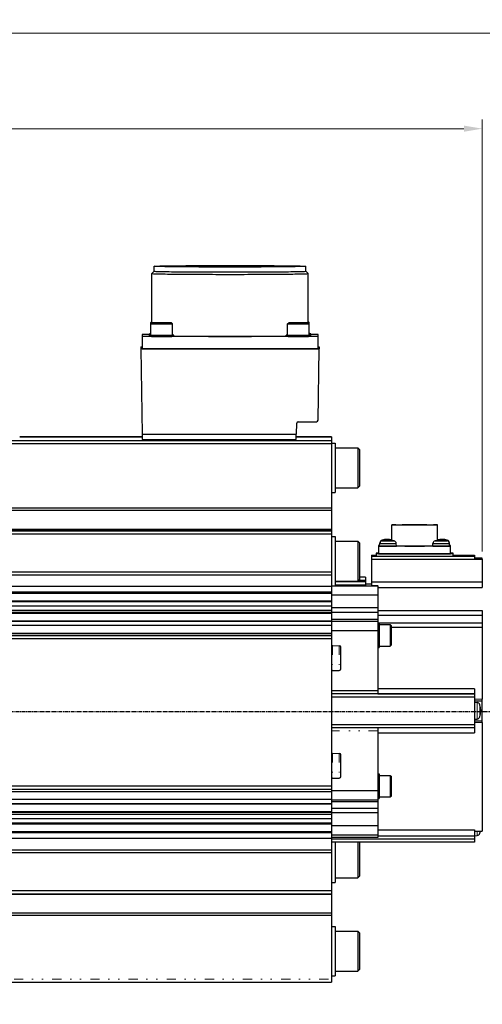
# Model space of a CAD drawing. Header units: inches. Extents: x 0 to 2382, y 0 to 1682.
# Tile 5 of 18: x 714 to 864, y 846 to 1166. Entities that reach past the tile are written whole.
import ezdxf

# ---------------------------------------------------------------- set-up
doc = ezdxf.new("R2010")
doc.units = ezdxf.units.IN
doc.linetypes.add('CENTER', pattern=[2, 1.25, -0.25, 0.25, -0.25])
doc.linetypes.add('DASHEDBIDOT', pattern=[12.4, 3, -3, 0.2, -3, 0.2, -3])
doc.layers.add('ATA-CENTER', color=133, linetype='CENTER')
doc.layers.add('Layer0000', color=7, linetype='Continuous', lineweight=25)
doc.styles.get("Standard").update_dxf_attribs({"font": 'simplex.shx'})
doc.dimstyles.new('ata_A0$0', dxfattribs={"dimtxt": 6, "dimasz": 6, "dimexe": 3, "dimexo": 3, "dimgap": 3, "dimtad": 0, "dimtih": 1, "dimtoh": 1, "dimdec": 6, "dimdsep": 46, "dimtxsty": 'Standard', "dimcen": 0, "dimclrd": 252, "dimclre": 252, "dimclrt": 4, "dimadec": 6, "dimazin": 2, "dimtfac": 1, "dimtdec": 6, "dimtofl": 0, "dimtmove": 0, "dimatfit": 3, "dimfxl": 0, "dimtolj": 1, "dimtzin": 0, "dimlwd": 0, "dimlwe": 0, "dimarcsym": 0})
doc.dimstyles.new('ata_A1', dxfattribs={"dimtxt": 4.2, "dimasz": 4.2, "dimexe": 2, "dimexo": 2, "dimgap": 2, "dimtad": 0, "dimtih": 1, "dimtoh": 1, "dimdec": 6, "dimdsep": 46, "dimtxsty": 'Standard', "dimcen": 0, "dimclrd": 252, "dimclre": 252, "dimclrt": 4, "dimadec": 6, "dimazin": 2, "dimtfac": 1, "dimtdec": 6, "dimtofl": 0, "dimtmove": 0, "dimatfit": 3, "dimfxl": 0, "dimtolj": 1, "dimtzin": 0, "dimlwd": 0, "dimlwe": 0, "dimarcsym": 0})

# ---------------------------------------------------------------- blocks, each defined once
blk = doc.blocks.new('*D9806')
at = {"layer": 'Defpoints', "color": 0}
for p in [(864.36, 1130.53), (296.66, 1036.18), (864.36, 990.18)]:
    blk.add_point(p, dxfattribs=at)
at = {"layer": 'Layer0000', "color": 252, "linetype": 'Continuous', "lineweight": 0}
for p, q in [((296.66, 1039.18), (296.66, 1133.53)), ((864.36, 993.18), (864.36, 1133.53)), ((302.66, 1130.53), (565.51, 1130.53)), ((858.36, 1130.53), (595.51, 1130.53))]:
    blk.add_line(p, q, dxfattribs=at)
at = {"layer": 'Layer0000', "color": 252}
for points in [[(302.66, 1131.53), (302.66, 1129.53), (296.66, 1130.53)], [(858.36, 1129.53), (858.36, 1131.53), (864.36, 1130.53)]]:
    blk.add_solid(points, dxfattribs=at)
at = {"layer": 'Layer0000', "color": 4, "lineweight": 25, "insert": (580.51, 1130.53), "char_height": 6, "attachment_point": 5}
blk.add_mtext('\\A1;567.7', dxfattribs=at)
blk = doc.blocks.new('*D9805')
at = {"layer": 'Defpoints', "color": 0}
for p in [(1249.66, 1161.58), (296.66, 1036.18), (1249.66, 821.18)]:
    blk.add_point(p, dxfattribs=at)
at = {"layer": 'Layer0000', "color": 252, "linetype": 'Continuous', "lineweight": 0}
for p, q in [((296.66, 1040.18), (296.66, 1165.58)), ((1249.66, 825.18), (1249.66, 1165.58)), ((305.06, 1161.58), (667.06, 1161.58)), ((1241.26, 1161.58), (696.65, 1161.58))]:
    blk.add_line(p, q, dxfattribs=at)
at = {"layer": 'Layer0000', "color": 252}
for points in [[(305.06, 1162.98), (305.06, 1160.18), (296.66, 1161.58)], [(1241.26, 1160.18), (1241.26, 1162.98), (1249.66, 1161.58)]]:
    blk.add_solid(points, dxfattribs=at)
at = {"layer": 'Layer0000', "color": 4, "lineweight": 25, "insert": (671.06, 1165.78), "char_height": 8.4, "attachment_point": 1}
blk.add_mtext('\\A1;953', dxfattribs=at)

msp = doc.modelspace()

# ---------------------------------------------------------------- linework, layer by layer
at = {"layer": 'ATA-CENTER'}
msp.add_line((278.5777623, 941.1827798), (869.6576547, 941.1827798), dxfattribs=at)
at = {"layer": 'Layer0000', "color": 7, "linetype": 'Continuous', "lineweight": 25}
for p, q in [((757.7263319, 1084.2333854), (757.7263319, 1085.8212996)), ((806.9983319, 1084.2333854), (806.9983319, 1085.8212996)), ((756.9623319, 1067.4463918), (756.9623319, 1083.4694267)), ((756.963728, 1083.4721954), (757.7276636, 1084.2360484)), ((807.7609358, 1083.4721954), (806.9970003, 1084.2360484)), ((807.7623319, 1067.4463918), (807.7623319, 1083.4694267)), ((756.6373319, 1067.1216161), (756.6373319, 1067.5833578)), ((756.6373319, 1063.471435), (756.6373319, 1067.1212378)), ((756.6375289, 1067.5837439), (756.9623319, 1067.9085118)), ((756.6375289, 1067.1216239), (756.9875099, 1067.4715671)), ((760.1373319, 1067.4892259), (758.6373319, 1067.4802224)), ((758.6373319, 1067.4802224), (758.6373319, 1067.4622153)), ((758.6373319, 1067.4622153), (760.1373319, 1067.4532118)), ((761.6373319, 1067.4802224), (760.1373319, 1067.4892259)), ((760.1373319, 1067.4532118), (760.1373319, 1067.4892259)), ((760.1373319, 1067.4532118), (761.6373319, 1067.4622153)), ((761.6373319, 1067.4622153), (761.6373319, 1067.4802224)), ((763.637135, 1067.1216239), (763.2871539, 1067.4715671)), ((763.6373319, 1063.471435), (763.6373319, 1067.1212378)), ((801.0873319, 1063.471435), (801.0873319, 1067.1212378)), ((801.0875289, 1067.1216239), (801.4375099, 1067.4715671)), ((804.5873319, 1067.4892259), (803.0873319, 1067.4802224)), ((803.0873319, 1067.4802224), (803.0873319, 1067.4622153)), ((803.0873319, 1067.4622153), (804.5873319, 1067.4532118)), ((806.0873319, 1067.4802224), (804.5873319, 1067.4892259)), ((804.5873319, 1067.4532118), (804.5873319, 1067.4892259)), ((804.5873319, 1067.4532118), (806.0873319, 1067.4622153)), ((806.0873319, 1067.4622153), (806.0873319, 1067.4802224)), ((808.087135, 1067.1216239), (807.7371539, 1067.4715671)), ((808.087135, 1067.5837439), (807.7623319, 1067.9085118)), ((808.0873319, 1067.1216161), (808.0873319, 1067.5833578)), ((808.0873319, 1063.471435), (808.0873319, 1067.1212378)), ((753.7623319, 1063.6198527), (753.7623319, 1063.0251785)), ((756.1373319, 1063.6198527), (753.7623319, 1063.6198527)), ((753.7623319, 1063.0251785), (753.7623319, 1059.0253947)), ((810.9623319, 1063.0251785), (753.7623319, 1063.0251785)), ((756.1373319, 1063.5535756), (756.1373319, 1063.9335551)), ((756.1373319, 1063.0914556), (756.1373319, 1063.471435)), ((764.1373319, 1063.0914556), (764.1373319, 1063.471435)), ((800.5873319, 1063.0914556), (800.5873319, 1063.471435)), ((808.5873319, 1063.5535756), (808.5873319, 1063.9335551)), ((810.9623319, 1063.6198527), (808.5873319, 1063.6198527)), ((808.5873319, 1063.0914556), (808.5873319, 1063.471435)), ((810.9623319, 1063.0251785), (810.9623319, 1063.6198527)), ((810.9623319, 1059.0253947), (810.9623319, 1063.0251785)), ((753.3623319, 1059.6242274), (753.3623319, 1059.0212361)), ((753.3623319, 1059.6242274), (753.7623319, 1059.6242274)), ((811.3623319, 1059.0212361), (753.3623319, 1059.0212361)), ((753.3623319, 1059.0212361), (753.8458372, 1031.3277599)), ((753.7623319, 1059.0253947), (810.9623319, 1059.0253947)), ((810.9572221, 1035.8179759), (811.3623319, 1059.0212361)), ((810.9623319, 1059.6242274), (811.3623319, 1059.6242274)), ((811.3623319, 1059.6242274), (811.3623319, 1059.0212361)), ((803.9657737, 1031.3277599), (804.0270188, 1034.8356597)), ((804.5269426, 1035.3268178), (810.4572982, 1035.3268178)), ((713.9843319, 1030.4273714), (753.8394568, 1030.4273714)), ((753.8394567, 1030.4273173), (713.9843319, 1030.4273173)), ((753.8415842, 1031.3277599), (753.8373319, 1029.5280286)), ((753.8458372, 1031.3277599), (803.9657737, 1031.3277599)), ((803.8623319, 1029.5280286), (803.8623319, 1031.3277599)), ((803.8623319, 1030.4273714), (815.3623319, 1030.4273714)), ((815.3623319, 1030.4273173), (803.8623319, 1030.4273173)), ((815.3623319, 1030.4273173), (815.3623319, 1029.2213348)), ((625.3623319, 1029.2213348), (815.3623319, 1029.2213348)), ((625.3623319, 1028.2109924), (815.3623319, 1028.2109924)), ((753.8373319, 1029.5280286), (803.8623319, 1029.5280286)), ((815.3623319, 1029.2213348), (815.3623319, 1028.2109924)), ((815.3623319, 1028.3342902), (816.5623319, 1028.3342902)), ((815.3623319, 1028.2109924), (815.3623319, 1007.3520472)), ((816.5623319, 1028.3338578), (816.5623319, 1012.3342902)), ((816.5623319, 1026.8342902), (823.9373319, 1026.8342902)), ((823.9373319, 1026.8339389), (823.9373319, 1013.8342902)), ((823.9373321, 1026.8342899), (824.5623319, 1026.2092902)), ((824.5623319, 1014.4592902), (824.5623319, 1026.2089727)), ((823.937332, 1013.8342902), (824.5623319, 1014.4592902)), ((815.3623319, 1012.3342902), (816.5623319, 1012.3342902)), ((816.5623319, 1013.8342902), (823.9373319, 1013.8342902)), ((625.3623319, 1007.3520472), (815.3623319, 1007.3520472)), ((625.3623319, 1006.6080274), (815.3623319, 1006.6080274)), ((815.3623319, 1007.3520472), (815.3623319, 1006.6080274)), ((815.3623319, 1006.6080274), (815.3623319, 1000.4740659)), ((834.9623319, 996.8278445), (834.9623319, 1001.8258393)), ((849.7623319, 996.8278445), (849.7623319, 1001.8258393)), ((625.3623319, 1000.4740659), (815.3623319, 1000.4740659)), ((625.3623319, 1000.1382761), (815.3623319, 1000.1382761)), ((625.3623319, 999.9214064), (815.3623319, 999.9214064)), ((625.3623319, 998.911064), (815.3623319, 998.911064)), ((815.3623319, 1000.4740659), (815.3623319, 1000.1382761)), ((815.3623319, 1000.1382761), (815.3623319, 999.9214064)), ((815.3623319, 999.9214064), (815.3623319, 998.911064)), ((815.3623319, 998.911064), (815.3623319, 986.4890857)), ((815.3623319, 998.0155145), (816.5623319, 998.0155145)), ((816.5623319, 998.0150821), (816.5623319, 982.0155145)), ((816.5623319, 996.5155145), (823.9373319, 996.5155145)), ((823.9373319, 996.5151632), (823.9373319, 983.5155145)), ((823.9373321, 996.5155142), (824.5623319, 995.8905144)), ((824.5623319, 984.1405145), (824.5623319, 995.890197)), ((830.6623319, 995.1478447), (830.6623319, 994.9045689)), ((830.9851233, 995.1478447), (830.6623319, 995.1478447)), ((854.0623319, 994.9045689), (830.6623319, 994.9045689)), ((830.6623319, 994.9045689), (830.6623319, 992.404704)), ((830.9823331, 995.1159545), (831.0564577, 995.9631561)), ((830.9823331, 994.9365126), (831.0564577, 995.7837143)), ((836.4823319, 994.9364862), (836.4082072, 995.7836889)), ((848.2423331, 994.9365126), (848.3164577, 995.7837143)), ((853.7423319, 995.115928), (853.6682072, 995.9631308)), ((853.7423319, 994.9364862), (853.6682072, 995.7836889)), ((854.0623319, 995.1478447), (853.7395394, 995.1478447)), ((854.0623319, 994.9045689), (854.0623319, 995.1478447)), ((854.0623319, 992.404704), (854.0623319, 994.9045689)), ((828.3623319, 991.961587), (829.8623319, 991.961587)), ((828.3623319, 991.961533), (829.8623319, 991.961533)), ((828.3623319, 991.961533), (828.3623319, 991.6912265)), ((828.3623319, 991.6912265), (828.3623319, 990.6808842)), ((828.3623319, 991.6912265), (861.8623319, 991.6912265)), ((829.8623319, 992.6562969), (829.8623319, 992.3963869)), ((830.6623319, 992.6562969), (829.8623319, 992.6562969)), ((829.8623319, 992.3963869), (829.8623319, 991.6964247)), ((854.8623319, 992.3963869), (829.8623319, 992.3963869)), ((829.8623319, 991.6964247), (854.8623319, 991.6964247)), ((830.6623319, 992.404704), (854.0623319, 992.404704)), ((854.8623319, 992.6562969), (854.0623319, 992.6562969)), ((854.8623319, 992.3963869), (854.8623319, 992.6562969)), ((854.8623319, 991.6964247), (854.8623319, 992.3963869)), ((854.8623319, 991.961587), (861.8623319, 991.961587)), ((854.8623319, 991.961533), (861.8623319, 991.961533)), ((861.8623319, 991.961533), (861.8623319, 991.6912265)), ((861.8623319, 991.6912265), (861.8623319, 990.6808842)), ((828.3623319, 990.6808842), (828.3623319, 983.3660789)), ((828.3623319, 990.6808842), (861.8623319, 990.6808842)), ((864.3623319, 990.9719834), (861.8623319, 990.9719834)), ((861.8623319, 990.8654203), (864.3623319, 990.8654203)), ((861.8623319, 990.7874473), (864.3623319, 990.7874473)), ((861.8623319, 990.6808842), (864.3623319, 990.6808842)), ((864.3623319, 990.8654203), (864.3623319, 990.9719834)), ((864.3623319, 990.7874473), (864.3623319, 990.8654203)), ((864.3623319, 990.6808842), (864.3623319, 990.7874473)), ((864.3623319, 990.6808842), (864.3623319, 983.3660789)), ((815.3623319, 986.4890857), (625.3623319, 986.4890857)), ((625.3623319, 985.6283053), (815.3623319, 985.6283053)), ((815.3623319, 986.4890857), (815.3623319, 985.6283053)), ((815.3623319, 985.6283053), (815.3623319, 981.92724)), ((815.3623319, 982.0155145), (816.5623319, 982.0155145)), ((816.5623319, 983.5155145), (823.9373319, 983.5155145)), ((826.3623319, 983.2696589), (816.5623319, 983.2696589)), ((826.3623319, 982.2593165), (816.5623319, 982.2593165)), ((816.5623319, 982.0565867), (830.3623319, 982.0565867)), ((823.937332, 983.5155145), (824.5623319, 984.1405145)), ((826.3623319, 983.7696319), (824.1914493, 983.7696319)), ((826.3623319, 984.8735959), (824.5623319, 984.8735959)), ((826.3623319, 984.8735419), (824.5623319, 984.8735419)), ((826.3623319, 984.7799742), (824.5623319, 984.7799742)), ((826.3623319, 984.8735419), (826.3623319, 984.7799742)), ((826.3623319, 984.7799742), (826.3623319, 983.7696319)), ((826.3623319, 983.7696319), (826.3623319, 983.2696589)), ((826.3623319, 983.2696589), (826.3623319, 982.2593165)), ((828.3623319, 982.5973617), (826.3623319, 982.5973617)), ((828.3623319, 982.5971996), (826.3623319, 982.5971996)), ((828.3623319, 983.3660789), (828.3623319, 982.1773023)), ((828.3623319, 983.3660789), (864.3623319, 983.3660789)), ((828.3623319, 982.1773023), (830.3623319, 982.1773023)), ((830.3623319, 982.0565867), (830.3623319, 982.1773023)), ((830.3623319, 982.0565867), (830.3623319, 979.0255596)), ((864.3623319, 983.3660789), (864.3623319, 981.4856577)), ((625.3623319, 981.92724), (815.3623319, 981.92724)), ((625.3623319, 980.058617), (815.3623319, 980.058617)), ((625.3623319, 979.6767962), (815.3623319, 979.6767962)), ((815.3623319, 981.92724), (815.3623319, 980.058617)), ((815.3623319, 980.058617), (815.3623319, 979.6767962)), ((815.3623319, 979.6767962), (815.3623319, 977.1736094)), ((830.3623319, 979.0255596), (815.3623319, 979.0255596)), ((830.3623319, 981.4856577), (864.3623319, 981.4856577)), ((830.3623319, 979.0255596), (830.3623319, 974.8311913)), ((625.3623319, 977.1736094), (815.3623319, 977.1736094)), ((625.3623319, 976.938165), (815.3623319, 976.938165)), ((815.3623319, 977.1736094), (815.3623319, 976.938165)), ((815.3623319, 976.938165), (815.3623319, 975.5574744)), ((625.3623319, 975.5574744), (815.3623319, 975.5574744)), ((625.3623319, 974.097369), (815.3623319, 974.097369)), ((625.3623319, 973.4653621), (815.3623319, 973.4653621)), ((625.3623319, 973.1771474), (815.3623319, 973.1771474)), ((815.3623319, 975.5574744), (815.3623319, 974.097369)), ((830.3623319, 974.8311913), (815.3623319, 974.8311913)), ((815.3623319, 974.097369), (815.3623319, 973.4653621)), ((815.3623319, 973.4653621), (815.3623319, 973.1771474)), ((830.3623319, 973.3606703), (815.3623319, 973.3606703)), ((815.3623319, 973.1771474), (815.3623319, 970.6739607)), ((830.3623319, 974.8311913), (830.3623319, 973.3606703)), ((830.3623319, 973.9707315), (864.3623319, 973.9707315)), ((830.3623319, 973.3606703), (830.3623319, 971.1338065)), ((830.3623319, 972.4427101), (864.3623319, 972.4427101)), ((864.3623319, 973.9707315), (864.3623319, 972.4427101)), ((864.3623319, 972.4427101), (864.3623319, 970.0026648)), ((625.3623319, 970.6739607), (815.3623319, 970.6739607)), ((625.3623319, 970.5614534), (815.3623319, 970.5614534)), ((625.3623319, 969.2521706), (815.3623319, 969.2521706)), ((830.3623319, 971.1338065), (815.3623319, 971.1338065)), ((815.3623319, 970.6739607), (815.3623319, 970.5614534)), ((815.3623319, 970.5614534), (815.3623319, 969.2521706)), ((830.3623319, 970.4812583), (815.3623319, 970.4812583)), ((830.3623319, 970.4376496), (815.3623319, 970.4376496)), ((815.3623319, 969.2521706), (815.3623319, 966.658308)), ((830.3623319, 971.1338065), (830.3623319, 970.4812583)), ((830.3623319, 970.4812583), (830.3623319, 970.4376496)), ((830.3623319, 970.4376496), (830.3623319, 967.4066225)), ((830.3623319, 970.0026648), (864.3623319, 970.0026648)), ((830.3623319, 969.9482892), (830.8623319, 969.9482892)), ((830.8623319, 969.948073), (830.8623319, 961.9482892)), ((830.8623319, 969.4482892), (834.4623319, 969.4482892)), ((834.4623319, 969.4481), (834.4623319, 962.4482892)), ((834.4623397, 969.4482814), (834.8623395, 969.0482816)), ((864.3623319, 970.0026648), (864.3623319, 968.6299973)), ((625.3623319, 966.658308), (815.3623319, 966.658308)), ((830.3623319, 967.4066225), (815.3623319, 967.4066225)), ((815.3623319, 966.658308), (815.3623319, 965.9395538)), ((830.3623319, 967.4066225), (830.3623319, 965.9067036)), ((834.8623319, 962.8482892), (834.8623319, 969.0481217)), ((834.8623319, 968.6299973), (864.3623319, 968.6299973)), ((864.3623319, 968.6299973), (864.3623319, 945.2164475)), ((625.3623319, 965.9395538), (815.3623319, 965.9395538)), ((625.3623319, 965.9232439), (815.3623319, 965.9232439)), ((625.3623319, 964.9129015), (815.3623319, 964.9129015)), ((815.3623319, 965.9395538), (815.3623319, 965.9232439)), ((815.3623319, 965.9232439), (815.3623319, 964.9129015)), ((815.3623319, 964.9129015), (815.3623319, 916.9154957)), ((830.3623319, 965.9067036), (830.3623319, 947.9076764)), ((834.4623405, 962.4482978), (834.8623395, 962.8482968)), ((815.6570962, 962.6164189), (817.8710581, 962.5777741)), ((818.3623319, 955.0605628), (818.3623319, 962.0776453)), ((830.3623319, 961.9482892), (830.8623319, 961.9482892)), ((830.8623319, 962.4482892), (834.4623319, 962.4482892)), ((815.6570962, 954.5219788), (817.8710581, 954.5606236)), ((830.3623319, 947.9076764), (815.3623319, 947.9076764)), ((830.3623319, 946.897334), (815.3623319, 946.897334)), ((861.8623319, 946.8921358), (815.3623319, 946.8921358)), ((861.8623319, 948.563073), (830.3623319, 948.5630731)), ((830.3623319, 947.9076764), (830.3623319, 946.897334)), ((830.3623319, 946.9028528), (861.8623319, 946.9028528)), ((861.8623319, 948.563073), (861.8623319, 946.9028528)), ((861.8623319, 946.9028528), (861.8623319, 946.8921358)), ((861.8623319, 946.8921358), (861.8623319, 945.8817935)), ((861.8623319, 945.8817935), (815.3623319, 945.8817935)), ((861.8623319, 945.8817935), (861.8623319, 936.8822799)), ((861.8623319, 944.6737586), (864.3623319, 944.6737586)), ((861.8623327, 944.1814195), (862.7095815, 944.1072948)), ((864.3623319, 944.6737586), (864.3623319, 945.2164475)), ((864.3623319, 938.1815952), (864.3623319, 944.6737586)), ((861.8623319, 938.1741099), (864.3623319, 938.1741099)), ((861.8623327, 938.6814196), (862.7095808, 938.7555443)), ((864.3623319, 938.1741099), (864.3623319, 938.1815952)), ((864.3623319, 937.6210725), (864.3623319, 938.1741099)), ((864.3623319, 937.6210725), (864.3623319, 902.3240411)), ((861.8623319, 936.8822799), (815.3623319, 936.8822799)), ((861.8623319, 935.8926763), (815.3623319, 935.8926763)), ((830.3623319, 935.8926763), (830.3623319, 934.908379)), ((830.3623319, 934.908379), (830.3623319, 916.9093518)), ((830.3623319, 934.2841329), (861.8623319, 934.2841329)), ((861.8623319, 936.8822799), (861.8623319, 935.8926763)), ((861.8623319, 935.8926763), (861.8623319, 934.2841329)), ((815.6570962, 927.6183105), (817.8710581, 927.5796656)), ((818.3623319, 920.0624544), (818.3623319, 927.0795368)), ((815.6570962, 919.5238703), (817.8710581, 919.5625152)), ((830.3623319, 920.9509374), (830.8623319, 920.9509374)), ((830.8623319, 920.9507212), (830.8623319, 912.9509374)), ((830.8623319, 920.4509374), (834.4623319, 920.4509374)), ((834.4623319, 920.4507482), (834.4623319, 913.4509374)), ((834.4623397, 920.4509296), (834.8623395, 920.0509298)), ((834.8623319, 913.8509374), (834.8623319, 920.0507698)), ((815.3623319, 916.9154957), (625.3623319, 916.9154957)), ((625.3623319, 915.9258921), (815.3623319, 915.9258921)), ((625.3623319, 915.2433937), (815.3623319, 915.2433937)), ((815.3623319, 916.9154957), (815.3623319, 915.9258921)), ((815.3623319, 915.9258921), (815.3623319, 915.2433937)), ((830.3623319, 915.4094328), (815.3623319, 915.4094328)), ((815.3623319, 915.2433937), (815.3623319, 912.666799)), ((830.3623319, 916.9093518), (830.3623319, 915.4094328)), ((830.3623319, 915.4094328), (830.3623319, 912.440622)), ((625.3623319, 912.666799), (815.3623319, 912.666799)), ((815.3623319, 912.666799), (815.3623319, 911.3390892)), ((830.3623319, 912.440622), (815.3623319, 912.440622)), ((830.3623319, 911.8622847), (815.3623319, 911.8622847)), ((830.3623319, 912.9509374), (830.8623319, 912.9509374)), ((830.3623319, 912.440622), (830.3623319, 911.8622847)), ((830.3623319, 911.8622847), (830.3623319, 909.6812496)), ((830.8623319, 913.4509374), (834.4623319, 913.4509374)), ((834.4623405, 913.450946), (834.8623395, 913.850945)), ((625.3623319, 911.3390892), (815.3623319, 911.3390892)), ((625.3623319, 911.1804982), (815.3623319, 911.1804982)), ((625.3623319, 908.6773114), (815.3623319, 908.6773114)), ((625.3623319, 908.4728467), (815.3623319, 908.4728467)), ((815.3623319, 911.3390892), (815.3623319, 911.1804982)), ((815.3623319, 911.1804982), (815.3623319, 908.6773114)), ((830.3623319, 909.6812496), (815.3623319, 909.6812496)), ((815.3623319, 908.6773114), (815.3623319, 908.4728467)), ((815.3623319, 908.4728467), (815.3623319, 907.8588451)), ((830.3623319, 909.6812496), (830.3623319, 908.2239813)), ((625.3623319, 907.8588451), (815.3623319, 907.8588451)), ((625.3623319, 906.4112871), (815.3623319, 906.4112871)), ((830.3623319, 908.2239813), (815.3623319, 908.2239813)), ((815.3623319, 907.8588451), (815.3623319, 906.4112871)), ((815.3623319, 906.4112871), (815.3623319, 905.0127334)), ((830.3623319, 908.2239813), (830.3623319, 904.0296129)), ((625.3623319, 905.0127334), (815.3623319, 905.0127334)), ((625.3623319, 904.6808495), (815.3623319, 904.6808495)), ((625.3623319, 902.1776627), (815.3623319, 902.1776627)), ((815.3623319, 905.0127334), (815.3623319, 904.6808495)), ((815.3623319, 904.6808495), (815.3623319, 902.1776627)), ((830.3623319, 904.0296129), (815.3623319, 904.0296129)), ((815.3623319, 902.1776627), (815.3623319, 901.9067921)), ((830.3623319, 904.0296129), (830.3623319, 901.0608021)), ((830.3623319, 902.7551026), (861.8623319, 902.7551026)), ((861.8623319, 902.7551026), (861.8623319, 900.8049506)), ((861.8623319, 902.3222131), (864.3623319, 902.3222131)), ((864.3623319, 902.3222131), (864.3623319, 902.3240411)), ((625.3623319, 901.9067921), (815.3623319, 901.9067921)), ((625.3623319, 900.0472961), (815.3623319, 900.0472961)), ((815.3623319, 901.9067921), (815.3623319, 900.0472961)), ((830.3623319, 901.0608021), (815.3623319, 901.0608021)), ((830.3623319, 900.2741446), (815.3623319, 900.2741446)), ((815.3623319, 900.0472961), (815.3623319, 896.2104883)), ((861.8623319, 899.7741716), (815.3623319, 899.7741716)), ((830.3623319, 901.0608021), (830.3623319, 900.2741446)), ((830.3623319, 900.8049506), (861.8623319, 900.8049506)), ((861.8623319, 900.8049506), (861.8623319, 899.7741716)), ((861.8623319, 899.7741716), (861.8623319, 898.784568)), ((861.8623327, 900.8311492), (862.7095808, 900.9052738)), ((625.3623319, 896.2104883), (815.3623319, 896.2104883)), ((861.8623319, 898.784568), (815.3623319, 898.784568)), ((815.3623319, 896.2104883), (815.3623319, 895.3393115)), ((816.5623319, 898.784568), (816.5623319, 885.6426494)), ((823.9373319, 898.784568), (823.9373319, 887.1426494)), ((824.5623319, 887.7676494), (824.5623319, 898.784568)), ((625.3623319, 895.3393115), (815.3623319, 895.3393115)), ((815.3623319, 895.3393115), (815.3623319, 882.9173332)), ((816.5623319, 887.1426494), (823.9373319, 887.1426494)), ((823.937332, 887.1426495), (824.5623319, 887.7676494)), ((815.3623319, 882.9173332), (625.3623319, 882.9173332)), ((815.3623319, 885.6426494), (816.5623319, 885.6426494)), ((815.3623319, 882.9173332), (815.3623319, 881.9277296)), ((625.3623319, 881.9277296), (815.3623319, 881.9277296)), ((625.3623319, 881.8242636), (815.3623319, 881.8242636)), ((815.3623319, 881.9277295), (815.3623319, 881.8242636)), ((815.3623319, 881.8242636), (815.3623319, 875.8165388)), ((625.3623319, 875.8165388), (815.3623319, 875.8165388)), ((625.3623319, 875.0793413), (815.3623319, 875.0793413)), ((815.3623319, 875.8165388), (815.3623319, 875.0793413)), ((815.3623319, 875.0793413), (815.3623319, 854.2203961)), ((815.3623319, 871.3238737), (816.5623319, 871.3238737)), ((816.5623319, 871.3234413), (816.5623319, 855.3238737)), ((816.5623319, 869.8238737), (823.9373319, 869.8238737)), ((823.9373319, 869.8235224), (823.9373319, 856.8238737)), ((823.9373321, 869.8238735), (824.5623319, 869.1988737)), ((824.5623319, 857.4488737), (824.5623319, 869.1985562)), ((823.937332, 856.8238737), (824.5623319, 857.4488737)), ((815.3623319, 855.3238737), (816.5623319, 855.3238737)), ((815.3623319, 854.2203961), (815.3623319, 853.2307925)), ((816.5623319, 856.8238737), (823.9373319, 856.8238737)), ((625.3623319, 853.2307925), (815.3623319, 853.2307925))]:
    msp.add_line(p, q, dxfattribs=at)
at = {"layer": 'Layer0000', "color": 251, "linetype": 'DASHEDBIDOT', "lineweight": 18}
for p, q in [((815.6570962, 962.6162002), (815.6570962, 954.5219788)), ((817.8710581, 962.5775574), (817.8710581, 954.5606236)), ((864.3623319, 945.2164475), (861.8623319, 945.2164475)), ((862.7095808, 944.1072949), (862.7095808, 941.4036001)), ((862.7095808, 941.4036001), (862.7095808, 938.7555443)), ((863.5824406, 941.4110465), (863.5824406, 943.391047)), ((863.5824406, 939.4717758), (863.5824406, 941.4110463)), ((861.8623319, 938.1815952), (864.3623319, 938.1815952)), ((861.8623319, 937.6210725), (864.3623319, 937.6210725)), ((830.3623319, 934.908379), (815.3623319, 934.908379)), ((815.6570962, 927.6180917), (815.6570962, 919.5238703)), ((817.8710581, 927.579449), (817.8710581, 919.5625152)), ((864.3623319, 902.3240411), (861.8623319, 902.3240411)), ((862.7095808, 902.3222131), (862.7095808, 900.9052738)), ((863.5824406, 901.6215387), (863.5824406, 902.3222131)), ((625.3623319, 854.2203961), (815.3623319, 854.2203961))]:
    msp.add_line(p, q, dxfattribs=at)
at = {"layer": 'Layer0000', "color": 7, "linetype": 'Continuous', "lineweight": 25}
for centre, radius, start, end in [((756.9663027, 1083.4691572), 0.0039799, 130.74961889, 176.116562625), ((807.7583611, 1083.4691572), 0.0039799, 3.883437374, 49.250381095), ((756.9225239, 1070.1797502), 2.6120084, 263.731667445, 270.873244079), ((807.80214, 1070.1797502), 2.6120084, 269.126755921, 276.268332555), ((756.5736751, 1059.3157111), 4.6384134, 89.213658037, 95.397890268), ((756.5736751, 1068.5513991), 4.6384134, 264.602109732, 270.786341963), ((756.5736751, 1068.1714196), 4.6384134, 264.602109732, 270.786341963), ((756.5736751, 1058.853591), 4.6384134, 89.213658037, 95.397890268), ((763.7009887, 1058.853591), 4.6384134, 84.602109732, 90.786341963), ((801.0236751, 1058.853591), 4.6384134, 89.213658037, 95.397890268), ((808.1509887, 1059.3157111), 4.6384134, 84.602109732, 90.786341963), ((808.1509887, 1068.5513991), 4.6384134, 269.213658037, 275.397890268), ((808.1509887, 1068.1714196), 4.6384134, 269.213658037, 275.397890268), ((808.1509887, 1058.853591), 4.6384134, 84.602109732, 90.786341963), ((804.5268851, 1034.8268742), 0.4999436, 89.993415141, 178.993094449), ((810.4573557, 1035.8267614), 0.4999436, 269.993411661, 358.993094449), ((830.9963745, 995.1466916), 0.0338173, 245.464999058, 272.358398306), ((832.0535748, 995.8755636), 1.000957, 106.220808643, 174.979586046), ((832.0535748, 995.6961217), 1.000957, 106.220808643, 174.979586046), ((833.7172545, 1074.6211098), 77.988854, 268.571269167, 271.449975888), ((833.7323319, 990.116198), 7, 79.879772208, 106.246260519), ((833.7323319, 989.9367561), 7, 73.753759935, 106.246260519), ((835.4110891, 995.6961217), 1.000957, 5.020318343, 73.7787172), ((849.3135748, 995.6961217), 1.000957, 106.220808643, 174.979586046), ((850.9772545, 1074.6211098), 77.988854, 268.571269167, 271.449975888), ((850.9923319, 989.9367561), 7, 73.753759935, 106.246260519), ((850.9923319, 990.116198), 7, 73.753759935, 100.120227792), ((852.6710891, 995.8755636), 1.000957, 5.020318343, 73.7787172), ((852.6710891, 995.6961217), 1.000957, 5.020318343, 73.7787172), ((853.7282883, 995.146695), 0.0338208, 267.641632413, 294.534182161), ((815.6623319, 962.9163732), 0.3, 180.001536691, 269.000008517), ((817.8623319, 962.0778502), 0.5, 0.001509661, 88.999929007), ((815.6623319, 954.2220245), 0.3, 90.999997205, 179.999637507), ((817.8623319, 955.0605475), 0.5, 271.000060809, 0.000112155), ((862.6224251, 943.1111002), 1, 16.255826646, 84.999833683), ((856.8623319, 941.4314196), 7, 343.742882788, 16.256985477), ((862.6224251, 939.751739), 1, 275.000077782, 343.741961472), ((815.6623319, 927.9182648), 0.3, 180.001536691, 269.000008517), ((817.8623319, 927.0797418), 0.5, 0.00150966, 88.999929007), ((815.6623319, 919.223916), 0.3, 90.999997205, 179.999637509), ((817.8623319, 920.062439), 0.5, 271.000060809, 0.000112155), ((856.8623319, 903.5811491), 7, 343.743116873, 349.639093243), ((862.6224251, 901.9014685), 1, 275.00005915, 343.743481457)]:
    msp.add_arc(centre, radius, start, end, dxfattribs=at)
at = {"layer": 'Layer0000', "color": 251, "linetype": 'DASHEDBIDOT', "lineweight": 18}
for centre, radius, start, end in [((831.0845147, 996.0527139), 0.0938743, 252.609015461, 271.935001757), ((831.774028, 996.8351051), 0.0015667, 92.832420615, 147.648326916), ((831.774028, 996.6556632), 0.0015667, 92.832420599, 147.648326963), ((832.3542762, 1007.3615234), 10.5416336, 266.837534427, 270.582906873), ((849.034028, 996.6556632), 0.0015667, 92.832420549, 147.648326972), ((852.3941463, 1005.8397934), 9.0203094, 269.167853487, 273.537377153), ((853.6401491, 996.0527139), 0.0938743, 268.064998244, 287.39098454)]:
    msp.add_arc(centre, radius, start, end, dxfattribs=at)
at = {"layer": 'Layer0000', "color": 7, "linetype": 'Continuous', "lineweight": 25}
for points, weights, knots in [([(757.7263319, 1085.8212996), (757.7263319, 1086.0774253), (782.3623319, 1086.0774253), (806.9983319, 1086.0774253), (806.9983319, 1085.8212996)], [1, 0.707106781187, 1, 0.707106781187, 1], [0, 0, 0, 0.5, 0.5, 1, 1, 1]), ([(806.9983319, 1085.8212996), (806.9983319, 1085.5651738), (782.3623319, 1085.5651738), (757.7263319, 1085.5651738), (757.7263319, 1085.8212996)], [1, 0.707106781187, 1, 0.707106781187, 1], [0, 0, 0, 0.5, 0.5, 1, 1, 1]), ([(756.9623319, 1083.4694267), (756.9623319, 1083.2053581), (782.3623319, 1083.2053581), (807.7623319, 1083.2053581), (807.7623319, 1083.4694267)], [1, 0.707106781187, 1, 0.707106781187, 1], [0, 0, 0, 0.5, 0.5, 1, 1, 1]), ([(757.7263319, 1084.2333854), (757.7263319, 1083.9772597), (782.3623319, 1083.9772597), (806.9983319, 1083.9772597), (806.9983319, 1084.2333854)], [1, 0.707106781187, 1, 0.707106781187, 1], [0, 0, 0, 0.5, 0.5, 1, 1, 1]), ([(756.6373319, 1067.1212378), (756.6373319, 1067.0848504), (760.1373319, 1067.0848504), (763.6373319, 1067.0848504), (763.6373319, 1067.1212378)], [1, 0.707106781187, 1, 0.707106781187, 1], [0, 0, 0, 0.5, 0.5, 1, 1, 1]), ([(756.9875022, 1067.4715593), (757.0199139, 1067.5039675), (760.1373319, 1067.5039675), (763.25475, 1067.5039675), (763.2871617, 1067.4715593)], [0.995734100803, 0.709255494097, 1, 0.709255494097, 0.995734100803], [0.00366808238, 0.00366808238, 0.00366808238, 0.5, 0.5, 0.99633191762, 0.99633191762, 0.99633191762]), ([(763.2873319, 1067.4712188), (763.2873319, 1067.4384702), (760.1373319, 1067.4384702), (756.9873319, 1067.4384702), (756.9873319, 1067.4712188)], [1, 0.707106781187, 1, 0.707106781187, 1], [0, 0, 0, 0.5, 0.5, 1, 1, 1]), ([(801.0873319, 1067.1212378), (801.0873319, 1067.0848504), (804.5873319, 1067.0848504), (808.0873319, 1067.0848504), (808.0873319, 1067.1212378)], [1, 0.707106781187, 1, 0.707106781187, 1], [0, 0, 0, 0.5, 0.5, 1, 1, 1]), ([(801.4375022, 1067.4715593), (801.4699139, 1067.5039675), (804.5873319, 1067.5039675), (807.70475, 1067.5039675), (807.7371617, 1067.4715593)], [0.995734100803, 0.709255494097, 1, 0.709255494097, 0.995734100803], [0.00366808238, 0.00366808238, 0.00366808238, 0.5, 0.5, 0.99633191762, 0.99633191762, 0.99633191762]), ([(807.7373319, 1067.4712188), (807.7373319, 1067.4384702), (804.5873319, 1067.4384702), (801.4373319, 1067.4384702), (801.4373319, 1067.4712188)], [1, 0.707106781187, 1, 0.707106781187, 1], [0, 0, 0, 0.5, 0.5, 1, 1, 1]), ([(756.1373319, 1063.471435), (756.1373319, 1063.4298494), (760.1373319, 1063.4298494), (764.1373319, 1063.4298494), (764.1373319, 1063.471435)], [1, 0.707106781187, 1, 0.707106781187, 1], [0, 0, 0, 0.5, 0.5, 1, 1, 1]), ([(756.1373319, 1063.0914556), (756.1373319, 1063.04987), (760.1373319, 1063.04987), (764.1373319, 1063.04987), (764.1373319, 1063.0914556)], [1, 0.707106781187, 1, 0.707106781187, 1], [0, 0, 0, 0.5, 0.5, 1, 1, 1]), ([(756.6373319, 1063.471435), (756.6373319, 1063.4350476), (760.1373319, 1063.4350476), (763.6373319, 1063.4350476), (763.6373319, 1063.471435)], [1, 0.707106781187, 1, 0.707106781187, 1], [0, 0, 0, 0.5, 0.5, 1, 1, 1]), ([(764.1373319, 1063.1385817), (771.6198684, 1063.058447), (782.3623319, 1063.058447), (793.1047954, 1063.058447), (800.5873319, 1063.1385817)], [0.853600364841, 0.850930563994, 1, 0.850930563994, 0.853600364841], [0.24552255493, 0.24552255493, 0.24552255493, 0.5, 0.5, 0.75447744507, 0.75447744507, 0.75447744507]), ([(800.5873319, 1063.471435), (800.5873319, 1063.4298494), (804.5873319, 1063.4298494), (808.5873319, 1063.4298494), (808.5873319, 1063.471435)], [1, 0.707106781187, 1, 0.707106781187, 1], [0, 0, 0, 0.5, 0.5, 1, 1, 1]), ([(800.5873319, 1063.0914556), (800.5873319, 1063.04987), (804.5873319, 1063.04987), (808.5873319, 1063.04987), (808.5873319, 1063.0914556)], [1, 0.707106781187, 1, 0.707106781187, 1], [0, 0, 0, 0.5, 0.5, 1, 1, 1]), ([(801.0873319, 1063.471435), (801.0873319, 1063.4350476), (804.5873319, 1063.4350476), (808.0873319, 1063.4350476), (808.0873319, 1063.471435)], [1, 0.707106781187, 1, 0.707106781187, 1], [0, 0, 0, 0.5, 0.5, 1, 1, 1]), ([(834.9623319, 1001.8258393), (834.9623319, 1001.9027727), (842.3623319, 1001.9027727), (849.7623319, 1001.9027727), (849.7623319, 1001.8258393)], [1, 0.707106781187, 1, 0.707106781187, 1], [0, 0, 0, 0.5, 0.5, 1, 1, 1]), ([(849.7623319, 1001.8258393), (849.7623319, 1001.7489059), (842.3623319, 1001.7489059), (834.9623319, 1001.7489059), (834.9623319, 1001.8258393)], [1, 0.707106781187, 1, 0.707106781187, 1], [0, 0, 0, 0.5, 0.5, 1, 1, 1]), ([(830.9823319, 994.9364858), (830.9823319, 994.9078957), (833.7323319, 994.9078957), (836.4823319, 994.9078957), (836.4823319, 994.9364858)], [1, 0.707106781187, 1, 0.707106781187, 1], [0, 0, 0, 0.5, 0.5, 1, 1, 1]), ([(831.0564566, 995.7836889), (831.0564566, 995.7558695), (833.7323319, 995.7558695), (836.4082072, 995.7558695), (836.4082072, 995.7836889)], [1, 0.707106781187, 1, 0.707106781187, 1], [0, 0, 0, 0.5, 0.5, 1, 1, 1]), ([(836.4785642, 994.9795487), (838.6997953, 994.9492734), (842.3623319, 994.9492734), (846.0248673, 994.9492734), (848.2460985, 994.9795487)], [0.85738386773, 0.829868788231, 1, 0.829868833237, 0.857383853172], [0.2095678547, 0.2095678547, 0.2095678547, 0.5, 0.5, 0.79043206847, 0.79043206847, 0.79043206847]), ([(848.2423319, 994.9364858), (848.2423319, 994.9078957), (850.9923319, 994.9078957), (853.7423319, 994.9078957), (853.7423319, 994.9364858)], [1, 0.707106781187, 1, 0.707106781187, 1], [0, 0, 0, 0.5, 0.5, 1, 1, 1]), ([(848.3164566, 995.7836889), (848.3164566, 995.7558695), (850.9923319, 995.7558695), (853.6682072, 995.7558695), (853.6682072, 995.7836889)], [1, 0.707106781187, 1, 0.707106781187, 1], [0, 0, 0, 0.5, 0.5, 1, 1, 1])]:
    msp.add_rational_spline(points, weights, degree=2, knots=knots, dxfattribs=at)

# ---------------------------------------------------------------- dimensions: what is measured, and where the dimension line sits
dim = msp.add_linear_dim(base=(1249.6623321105, 1161.5821337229), p1=(296.6623321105, 1036.1827797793), p2=(1249.6623321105, 821.1827797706), angle=180, dimstyle='ata_A1', override={"dimscale": 2, "dimtol": 0, "dimlim": 0, "dimtp": 0, "dimtm": 0, "dimtfac": 0.5, "dimtdec": 6, "dimtolj": 1, "dimtzin": 0}, dxfattribs=at)
dim.commit()
dim.dimension.update_dxf_attribs({"geometry": '*D9805', "text_midpoint": (681.8586729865, 1161.5821337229), "dimtype": 160})
dim = msp.add_linear_dim(base=(864.3623319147, 1130.5325921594), p1=(296.6623321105, 1036.1827797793), p2=(864.3623319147, 990.1827802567), dimstyle='ata_A0$0', dxfattribs=at)
dim.commit()
dim.dimension.update_dxf_attribs({"geometry": '*D9806', "text_midpoint": (580.5123320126, 1130.5325921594)})

doc.saveas('drawing.dxf')
